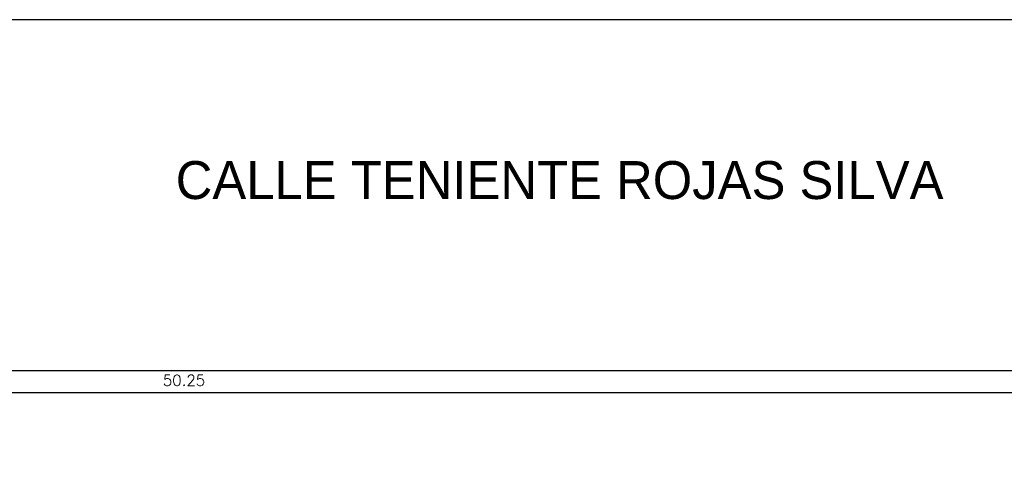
# Model space of a CAD drawing. Header units: millimetres. Extents: x 2426 to 2846, y 395 to 617.
# Tile 55 of 58: x 2672 to 2695, y 501 to 511. Entities that reach past the tile are written whole.
import ezdxf

# ---------------------------------------------------------------- set-up
doc = ezdxf.new("R2010")
doc.units = ezdxf.units.MM
doc.layers.add('Cotas', color=3, linetype='Continuous')
doc.styles.add('SIMPLEX_8', font='simplex.shx')
doc.dimstyles.new('08', dxfattribs={"dimtxt": 0.25, "dimasz": 0.12, "dimexe": 0, "dimexo": 0, "dimgap": 0.15, "dimtad": 1, "dimzin": 4, "dimdsep": 46, "dimtxsty": 'SIMPLEX_8', "dimblk1": 'D', "dimblk2": 'D', "dimsah": 1, "dimcen": 0.09, "dimse1": 1, "dimse2": 1, "dimclre": 256, "dimclrt": 2, "dimadec": 0, "dimazin": 0, "dimtfac": 1, "dimtmove": 2, "dimatfit": 3, "dimldrblk": 'D', "dimfxl": 1, "dimtolj": 1, "dimtzin": 0, "dimarcsym": 0})

# ---------------------------------------------------------------- blocks, each defined once
blk = doc.blocks.new('D')
for p, q in [((-1, 0), (1, 0)), ((0, -1), (0, 1))]:
    blk.add_line(p, q)
at = {"color": 4}
blk.add_line((-0.71, -0.71), (0.71, 0.71), dxfattribs=at)
blk = doc.blocks.new('*D410')
at = {"layer": 'Cotas', "color": 0, "lineweight": -2, "transparency": 16777216}
blk.add_line((2651.15, 502.422), (2701.16, 502.422), dxfattribs=at)
at = {"layer": 'Defpoints', "color": 0, "transparency": 16777216}
for p in [(2701.28, 502.422), (2651.03, 498.284), (2701.28, 498.285)]:
    blk.add_point(p, dxfattribs=at)
at = {"layer": 'Cotas', "color": 0, "lineweight": -2, "transparency": 16777216, "xscale": 0.12, "yscale": 0.12, "zscale": 0.12, "rotation": 180}
blk.add_blockref('D', (2651.03, 502.422), dxfattribs=at)
at = {"layer": 'Cotas', "color": 0, "lineweight": -2, "transparency": 16777216, "xscale": 0.12, "yscale": 0.12, "zscale": 0.12}
blk.add_blockref('D', (2701.28, 502.422), dxfattribs=at)
at = {"layer": 'Cotas', "color": 2, "transparency": 16777216, "insert": (2676.155, 502.697), "char_height": 0.25, "attachment_point": 5, "style": 'SIMPLEX_8'}
blk.add_mtext('\\A1;50.25', dxfattribs=at)

msp = doc.modelspace()

# ---------------------------------------------------------------- linework, layer by layer
at = {"layer": 'Cotas', "color": 6}
msp.add_lwpolyline([(2647.766, 510.92), (2710.028, 510.92), (2710.028, 396.729), (2702.028, 396.729)], dxfattribs=at)
msp.add_lwpolyline([(2647.766, 510.92), (2710.028, 510.92), (2710.028, 396.729), (2702.028, 396.729)], dxfattribs=at)
msp.add_lwpolyline([(2647.766, 502.92), (2702.028, 502.92), (2702.028, 396.729), (2647.766, 396.729)], close=True, dxfattribs=at)
msp.add_lwpolyline([(2647.766, 502.92), (2702.028, 502.92), (2702.028, 396.729), (2647.766, 396.729)], close=True, dxfattribs=at)

# ---------------------------------------------------------------- texts
at = {"insert": (2675.966, 506.818), "char_height": 0.86479, "attachment_point": 7}
msp.add_mtext_dynamic_manual_height_columns('\\A1;{\\fZurich Cn BT|b0|i0|c0|p34;\\C2;CALLE TENIENTE ROJAS SILVA }', width=23.91736, gutter_width=1, heights=[0], dxfattribs=at)

# ---------------------------------------------------------------- dimensions: what is measured, and where the dimension line sits
at = {"layer": 'Cotas', "color": 1}
dim = msp.add_linear_dim(base=(2701.28, 502.422), p1=(2651.03, 498.284), p2=(2701.28, 498.285), dimstyle='08', dxfattribs=at)
dim.commit()
dim.dimension.update_dxf_attribs({"geometry": '*D410', "text_midpoint": (2676.155, 502.697)})

doc.saveas('drawing.dxf')
